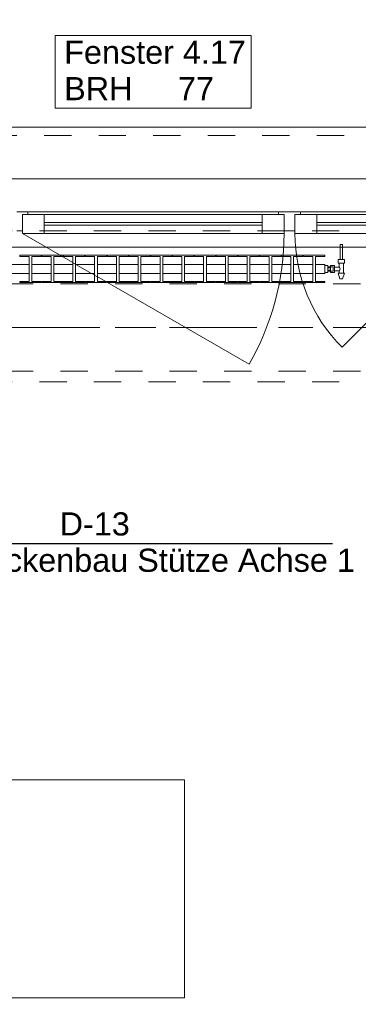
# Model space of a CAD drawing. Header units: metres. Extents: x -3.6 to 90.7, y -11.1 to 18.
# Tile 91 of 256: x 1.8 to 3.1, y 10.7 to 14.3. Entities that reach past the tile are written whole.
import ezdxf

# ---------------------------------------------------------------- set-up
doc = ezdxf.new("R2010")
doc.units = ezdxf.units.M
doc.header["$MEASUREMENT"] = 0
for name, pattern in [('Achse', [0.2, 0.1, -0.05, 0, -0.05]), ('Strichlinie doppelt', [0.546806, 0.264583, -0.105833, 0.070556, -0.105833]), ('Strichlinie eng', [0.115, 0.075, -0.04]), ('Untersicht', [0.1, 0.075, -0.025]), ('Wipeout_Contour', [1, 0, -1])]:
    doc.linetypes.add(name, pattern=pattern)
for name, color, linetype in [('152 - Bemaßung_ Beschriftung.Ausbau', 7, 'Continuous'), ('208 - Marker.Detail', 7, 'Continuous'), ('451 - Universal.Achsen Raster', 7, 'Continuous'), ('603 - Struktur.Bodenplatte_ Decke Roh', 7, 'Continuous'), ('604 - Struktur.Wand Aussen', 7, 'Continuous'), ('608 - Struktur.Träger', 7, 'Continuous'), ('650 - Abdeckung.Fußboden Aufbau', 7, 'Continuous'), ('701 - Einrichtung.Möbel', 7, 'Continuous'), ('801 - HKLSE.Heizung_ Klima_ Lüftung', 7, 'Continuous'), ('Neubau_653 - Abdeckung.TB Verkofferung', 7, 'Continuous')]:
    doc.layers.add(name, color=color, linetype=linetype)
doc.styles.add('ERSTELLTER_STIL_2', font='txt')
doc.dimstyles.new('ERSTELLTER_STIL__1', dxfattribs={"dimtxt": 0.1, "dimasz": 0.0532, "dimexe": 0.18, "dimexo": 0.0625, "dimgap": 0, "dimtad": 1, "dimzin": 0, "dimdsep": 46, "dimtxsty": 'ERSTELLTER_STIL_2', "dimblk": 'ARROWHEAD_2', "dimblk1": 'ARROWHEAD_2', "dimblk2": 'ARROWHEAD_2', "dimcen": 0.09, "dimse1": 1, "dimse2": 1, "dimclrd": 7, "dimclre": 7, "dimclrt": 7, "dimazin": 0, "dimtfac": 1, "dimtdec": 4, "dimtmove": 0, "dimatfit": 3, "dimfxl": 1, "dimtolj": 1, "dimtzin": 0, "dimarcsym": 0})
doc.dimstyles.new('ERSTELLTER_STIL__3', dxfattribs={"dimtxt": 0.1, "dimasz": 0.0532, "dimexe": 0.18, "dimexo": 0.0625, "dimgap": 0, "dimtad": 1, "dimtih": 1, "dimtoh": 1, "dimzin": 0, "dimdsep": 46, "dimtxsty": 'ERSTELLTER_STIL_2', "dimblk": 'ARROWHEAD_2', "dimblk1": 'ARROWHEAD_2', "dimblk2": 'ARROWHEAD_2', "dimcen": 0.09, "dimse1": 1, "dimse2": 1, "dimclrd": 7, "dimclre": 7, "dimclrt": 7, "dimazin": 0, "dimtfac": 1, "dimtdec": 4, "dimtmove": 0, "dimatfit": 3, "dimfxl": 1, "dimtolj": 1, "dimtzin": 0, "dimarcsym": 0})

# ---------------------------------------------------------------- blocks, each defined once
blk = doc.blocks.new('*D213')
at = {"layer": '152 - Bemaßung_ Beschriftung.Ausbau', "color": 7, "linetype": 'Continuous', "lineweight": 5}
for p, q in [((1.1402, 14.89), (1.0998, 14.82)), ((1.12, 14.8025), (1.12, 14.9075)), ((3.5402, 14.89), (3.4998, 14.82)), ((3.52, 14.8025), (3.52, 14.9075)), ((-0.015, 14.855), (1.12, 14.855)), ((1.12, 14.855), (3.52, 14.855)), ((3.52, 14.855), (4.72, 14.855))]:
    blk.add_line(p, q, dxfattribs=at)
at = {"layer": '152 - Bemaßung_ Beschriftung.Ausbau', "color": 7, "lineweight": 5, "char_height": 0.1, "attachment_point": 7, "style": 'ERSTELLTER_STIL_2'}
for s, insert in [('\\A1;{\\pql;\\fArial|b0|i0|c0|p38;2,40}', (2.187, 14.875)), ('\\A1;{\\pql;\\fArial|b0|i0|c0|p38;2,01}', (2.187, 14.735))]:
    blk.add_mtext(s, dxfattribs=dict(at, insert=insert))
blk = doc.blocks.new('ARROWHEAD_2')
at = {"color": 0, "linetype": 'Continuous', "lineweight": 0}
for p, q in [((0, 0), (-1, 0)), ((-0.378, -0.655), (0.378, 0.655))]:
    blk.add_line(p, q, dxfattribs=at)
blk = doc.blocks.new('*D250')
at = {"layer": '152 - Bemaßung_ Beschriftung.Ausbau', "color": 7, "linetype": 'Continuous', "lineweight": 5}
for p, q in [((0.225, 15.3025), (0.225, 15.4075)), ((4.05, 15.3025), (4.05, 15.4075)), ((0.2452, 15.39), (0.2048, 15.32)), ((4.0702, 15.39), (4.0298, 15.32)), ((-0.015, 15.355), (0.225, 15.355)), ((0.225, 15.355), (4.05, 15.355)), ((4.05, 15.355), (4.21, 15.355))]:
    blk.add_line(p, q, dxfattribs=at)
at = {"layer": '152 - Bemaßung_ Beschriftung.Ausbau', "color": 7, "lineweight": 5, "char_height": 0.1, "attachment_point": 7, "style": 'ERSTELLTER_STIL_2'}
for s, insert in [('\\A1;{\\pql;\\fArial|b0|i0|c0|p38;3,82\\fArial|b0|i0|c0|p38;\\A1{\\H.66x;\\S5^  ;}}', (1.9035, 15.3556)), ('\\A1;{\\pql;\\fArial|b0|i0|c0|p38;16}', (3.878, 15.375))]:
    blk.add_mtext(s, dxfattribs=dict(at, insert=insert))
blk = doc.blocks.new('*D289')
at = {"layer": '152 - Bemaßung_ Beschriftung.Ausbau', "color": 7, "linetype": 'Continuous', "lineweight": 5}
for p, q in [((0.68, 15.8025), (0.68, 15.9075)), ((3.98, 15.8025), (3.98, 15.9075)), ((0.7002, 15.89), (0.6598, 15.82)), ((4.0002, 15.89), (3.9598, 15.82)), ((0.38, 15.855), (0.68, 15.855)), ((0.68, 15.855), (3.98, 15.855)), ((3.98, 15.855), (4.28, 15.855))]:
    blk.add_line(p, q, dxfattribs=at)
at = {"layer": '152 - Bemaßung_ Beschriftung.Ausbau', "color": 7, "lineweight": 5, "insert": (2.197, 15.875), "char_height": 0.1, "attachment_point": 7, "style": 'ERSTELLTER_STIL_2'}
blk.add_mtext('\\A1;{\\pql;\\fArial|b0|i0|c0|p38;3,30}', dxfattribs=at)
blk = doc.blocks.new('*D359')
at = {"layer": '152 - Bemaßung_ Beschriftung.Ausbau', "color": 7, "linetype": 'Continuous', "lineweight": 5}
for p, q in [((-1.6225, 13.455), (-1.7275, 13.455)), ((-1.71, 13.4752), (-1.64, 13.4348)), ((-1.675, 8.25), (-1.675, 13.455)), ((-1.6225, 8.25), (-1.7275, 8.25)), ((-1.71, 8.2702), (-1.64, 8.2298))]:
    blk.add_line(p, q, dxfattribs=at)
at = {"layer": '152 - Bemaßung_ Beschriftung.Ausbau', "color": 7, "lineweight": 5, "insert": (-1.6756, 10.6944), "char_height": 0.1, "attachment_point": 7, "rotation": 90, "style": 'ERSTELLTER_STIL_2'}
blk.add_mtext('\\A1;{\\pql;\\fArial|b0|i0|c0|p38;5,20\\fArial|b0|i0|c0|p38;\\A1{\\H.66x;\\S5^  ;}}', dxfattribs=at)

msp = doc.modelspace()

# ---------------------------------------------------------------- linework, layer by layer
at = {"layer": '451 - Universal.Achsen Raster', "color": 160, "linetype": 'Strichlinie doppelt', "lineweight": 9, "true_color": 0x3232ff}
msp.add_line((64.935, 13.15), (-3.175, 13.15), dxfattribs=at)
at = {"layer": '604 - Struktur.Wand Aussen', "color": 7, "linetype": 'Continuous', "lineweight": 9}
msp.add_line((3.42, 13.885), (1.22, 13.885), dxfattribs=at)
at = {"layer": '604 - Struktur.Wand Aussen', "color": 7, "linetype": 'Strichlinie eng', "lineweight": 9}
msp.add_line((3.42, 13.855), (1.22, 13.855), dxfattribs=at)
at = {"layer": '604 - Struktur.Wand Aussen', "color": 7, "linetype": 'Continuous', "lineweight": 13}
for p, q in [((1.82, 13.575), (1.86, 13.575)), ((1.86, 13.565), (1.84, 13.565)), ((1.84, 13.565), (1.84, 13.505)), ((1.84, 13.495), (1.84, 13.565)), ((1.84, 13.565), (1.92, 13.565)), ((1.86, 13.575), (2.78, 13.575)), ((1.86, 13.575), (1.86, 13.565)), ((1.92, 13.565), (2.72, 13.565)), ((1.92, 13.565), (1.92, 13.495)), ((2.72, 13.495), (2.72, 13.565)), ((2.72, 13.565), (2.8, 13.565)), ((2.78, 13.565), (2.78, 13.575)), ((2.78, 13.575), (2.82, 13.575)), ((2.8, 13.565), (2.78, 13.565)), ((2.8, 13.505), (2.8, 13.565)), ((2.8, 13.565), (2.8, 13.495)), ((2.82, 13.575), (2.86, 13.575)), ((2.86, 13.565), (2.84, 13.565)), ((2.84, 13.565), (2.84, 13.505)), ((2.84, 13.495), (2.84, 13.565)), ((2.84, 13.565), (2.92, 13.565)), ((2.86, 13.575), (3.41, 13.575)), ((2.86, 13.575), (2.86, 13.565)), ((2.92, 13.565), (3.35, 13.565)), ((2.92, 13.565), (2.92, 13.495)), ((1.92, 13.535), (2.72, 13.535)), ((2.72, 13.525), (1.92, 13.525)), ((2.92, 13.535), (3.35, 13.535)), ((3.35, 13.525), (2.92, 13.525)), ((1.84, 13.505), (1.82, 13.505)), ((1.92, 13.495), (1.84, 13.495)), ((2.72, 13.495), (1.92, 13.495)), ((2.8, 13.495), (2.72, 13.495)), ((2.82, 13.505), (2.8, 13.505)), ((2.84, 13.505), (2.82, 13.505)), ((2.92, 13.495), (2.84, 13.495)), ((3.35, 13.495), (2.92, 13.495))]:
    msp.add_line(p, q, dxfattribs=at)
at = {"layer": '604 - Struktur.Wand Aussen', "color": 7, "linetype": 'Continuous', "lineweight": 9, "flags": 128}
msp.add_lwpolyline([(1.9606, 13.955), (2.6794, 13.955), (2.6794, 14.0886), (2.6794, 14.2221), (1.9606, 14.2221), (1.9606, 14.0886)], close=True, dxfattribs=at)
at = {"layer": '608 - Struktur.Träger', "color": 7, "linetype": 'Achse', "lineweight": 9}
msp.add_line((0.38, 13.15), (11.48, 13.15), dxfattribs=at)
at = {"layer": '608 - Struktur.Träger', "color": 7, "linetype": 'Untersicht', "lineweight": 13}
msp.add_line((0.38, 12.99), (11.48, 12.99), dxfattribs=at)
at = {"layer": 'Neubau_653 - Abdeckung.TB Verkofferung', "color": 1, "linetype": 'Untersicht', "lineweight": 9}
for p, q in [((0.7025, 13.505), (11.24, 13.505)), ((0.7025, 12.9505), (11.24, 12.9505))]:
    msp.add_line(p, q, dxfattribs=at)

# ---------------------------------------------------------------- texts
at = {"layer": '604 - Struktur.Wand Aussen', "color": 7, "lineweight": 9, "char_height": 0.085, "style": 'ERSTELLTER_STIL_2'}
for s, insert, attachment_point in [('\\A1;{\\pql;\\pt0;\\fArial|b0|i0|c0|p38;Fenster 4.17}', (1.9932, 14.1164), 7), ('\\A1;{\\pql;\\pt0;\\fArial|b0|i0|c0|p38;BRH}', (1.9932, 14.0691), 1), ('\\A1;{\\pql;\\pt0,0.05;\\fArial|b0|i0|c0|p38;77\\fArial|b0|i0|c0|p38;\\A1{\\H.66x;\\S^  ;}\\fArial|b0|i0|c0|p38;\\fArial|b0|i0|c0|p38;\\A1{\\H.66x;\\S^  ;}}', (2.4109, 14.0691), 1), ('\\A1;{\\pql;\\pt0;\\fArial|b0|i0|c0|p38;}', (2.5399, 14.0886), 1)]:
    msp.add_mtext(s, dxfattribs=dict(at, insert=insert, attachment_point=attachment_point))

# ---------------------------------------------------------------- dimensions: what is measured, and where the dimension line sits
at = {"layer": '152 - Bemaßung_ Beschriftung.Ausbau', "color": 7, "linetype": 'Continuous', "lineweight": 5}
dim = msp.add_linear_dim(base=(3.52, 14.855), p1=(1.12, 13.575), p2=(3.52, 13.575), dimstyle='ERSTELLTER_STIL__3', dxfattribs=at)
dim.commit()
dim.dimension.update_dxf_attribs({"geometry": '*D213', "text_midpoint": (2.3169, 14.925), "dimtype": 160})

# ---------------------------------------------------------------- wipeouts: each hides what was drawn before it
at = {"color": 254, "linetype": 'Wipeout_Contour', "lineweight": 0, "ltscale": 70.173552}
msp.add_wipeout([(0.235, 10.69), (2.435, 10.69), (2.435, 11.49), (1.035, 11.49), (1.035, 12.69), (0.235, 12.69)], dxfattribs=at).dxf.layer = '701 - Einrichtung.Möbel'

# ---------------------------------------------------------------- next in the draw order: linework, layer by layer
at = {"layer": '208 - Marker.Detail', "color": 30, "linetype": 'Continuous', "lineweight": 25, "true_color": 0xff6e00}
msp.add_line((1.2276, 12.3579), (2.9776, 12.3579), dxfattribs=at)
at = {"layer": '603 - Struktur.Bodenplatte_ Decke Roh', "color": 7, "linetype": 'Continuous', "lineweight": 18, "flags": 128}
msp.add_lwpolyline([(47.48, 13.695), (14.78, 13.695), (14.78, 13.455), (14.78, 13), (14.84, 13), (14.84, 8.585), (13.03, 8.585), (13.03, 8.725), (11.41, 8.725), (11.41, 13), (11.48, 13), (11.48, 13.455), (11.48, 13.695), (-0.015, 13.695), (-0.015, 0.005), (62.275, 0.005)], dxfattribs=at)
at = {"layer": '650 - Abdeckung.Fußboden Aufbau', "color": 7, "linetype": 'Continuous', "lineweight": 13, "flags": 128}
msp.add_lwpolyline([(3.995, 8.25), (4.05, 8.25), (4.05, 12.99), (3.97, 12.99), (3.97, 13.445), (0.69, 13.445), (0.69, 12.99), (0.37, 12.99), (0.37, 13.445), (0.235, 13.445), (0.235, 8.51)], dxfattribs=at)
at = {"layer": '701 - Einrichtung.Möbel', "color": 7, "linetype": 'Continuous', "lineweight": 5, "flags": 128}
msp.add_lwpolyline([(0.235, 10.69), (0.235, 12.69), (1.035, 12.69), (1.035, 11.49), (2.435, 11.49), (2.435, 10.69)], close=True, dxfattribs=at)

# ---------------------------------------------------------------- next in the draw order: texts
at = {"layer": '208 - Marker.Detail', "color": 30, "lineweight": 25, "true_color": 0xff6e00, "char_height": 0.085, "style": 'ERSTELLTER_STIL_2'}
for s, insert, attachment_point in [('\\A1;{\\pql;\\fArial|b0|i0|c0|p38;D-13}', (1.9767, 12.3856), 7), ('\\A1;{\\pql;\\fArial|b0|i0|c0|p38;Detail - Trockenbau Stütze Achse 1}', (1.1922, 12.3384), 1)]:
    msp.add_mtext(s, dxfattribs=dict(at, insert=insert, attachment_point=attachment_point))

# ---------------------------------------------------------------- next in the draw order: wipeouts: each hides what was drawn before it
at = {"color": 254, "linetype": 'Wipeout_Contour', "lineweight": 0, "ltscale": 3311.176441}
msp.add_wipeout([(1.75, 13.3817), (1.75, 13.3483), (1.785, 13.3483), (1.785, 13.3192), (1.751, 13.3192), (1.751, 13.315), (1.829, 13.315), (1.829, 13.3192), (1.795, 13.3192), (1.795, 13.3483), (1.865, 13.3483), (1.865, 13.3192), (1.831, 13.3192), (1.831, 13.315), (1.909, 13.315), (1.909, 13.3192), (1.875, 13.3192), (1.875, 13.3483), (1.945, 13.3483), (1.945, 13.3192), (1.911, 13.3192), (1.911, 13.315), (1.989, 13.315), (1.989, 13.3192), (1.955, 13.3192), (1.955, 13.3483), (2.025, 13.3483), (2.025, 13.3192), (1.991, 13.3192), (1.991, 13.315), (2.069, 13.315), (2.069, 13.3192), (2.035, 13.3192), (2.035, 13.3483), (2.105, 13.3483), (2.105, 13.3192), (2.071, 13.3192), (2.071, 13.315), (2.149, 13.315), (2.149, 13.3192), (2.115, 13.3192), (2.115, 13.3483), (2.185, 13.3483), (2.185, 13.3192), (2.151, 13.3192), (2.151, 13.315), (2.229, 13.315), (2.229, 13.3192), (2.195, 13.3192), (2.195, 13.3483), (2.265, 13.3483), (2.265, 13.3192), (2.231, 13.3192), (2.231, 13.315), (2.309, 13.315), (2.309, 13.3192), (2.275, 13.3192), (2.275, 13.3483), (2.345, 13.3483), (2.345, 13.3192), (2.311, 13.3192), (2.311, 13.315), (2.389, 13.315), (2.389, 13.3192), (2.355, 13.3192), (2.355, 13.3483), (2.425, 13.3483), (2.425, 13.3192), (2.391, 13.3192), (2.391, 13.315), (2.469, 13.315), (2.469, 13.3192), (2.435, 13.3192), (2.435, 13.3483), (2.505, 13.3483), (2.505, 13.3192), (2.471, 13.3192), (2.471, 13.315), (2.549, 13.315), (2.549, 13.3192), (2.515, 13.3192), (2.515, 13.3483), (2.585, 13.3483), (2.585, 13.3192), (2.551, 13.3192), (2.551, 13.315), (2.629, 13.315), (2.629, 13.3192), (2.595, 13.3192), (2.595, 13.3483), (2.665, 13.3483), (2.665, 13.3192), (2.631, 13.3192), (2.631, 13.315), (2.709, 13.315), (2.709, 13.3192), (2.675, 13.3192), (2.675, 13.3483), (2.745, 13.3483), (2.745, 13.3192), (2.711, 13.3192), (2.711, 13.315), (2.789, 13.315), (2.789, 13.3192), (2.755, 13.3192), (2.755, 13.3483), (2.825, 13.3483), (2.825, 13.3192), (2.791, 13.3192), (2.791, 13.315), (2.869, 13.315), (2.869, 13.3192), (2.835, 13.3192), (2.835, 13.3483), (2.905, 13.3483), (2.905, 13.3192), (2.871, 13.3192), (2.871, 13.315), (2.949, 13.315), (2.949, 13.3192), (2.915, 13.3192), (2.915, 13.3483), (2.95, 13.3483), (2.95, 13.3817), (2.915, 13.3817), (2.915, 13.4108), (2.949, 13.4108), (2.949, 13.415), (2.871, 13.415), (2.871, 13.4108), (2.905, 13.4108), (2.905, 13.3817), (2.835, 13.3817), (2.835, 13.4108), (2.869, 13.4108), (2.869, 13.415), (2.791, 13.415), (2.791, 13.4108), (2.825, 13.4108), (2.825, 13.3817), (2.755, 13.3817), (2.755, 13.4108), (2.789, 13.4108), (2.789, 13.415), (2.711, 13.415), (2.711, 13.4108), (2.745, 13.4108), (2.745, 13.3817), (2.675, 13.3817), (2.675, 13.4108), (2.709, 13.4108), (2.709, 13.415), (2.631, 13.415), (2.631, 13.4108), (2.665, 13.4108), (2.665, 13.3817), (2.595, 13.3817), (2.595, 13.4108), (2.629, 13.4108), (2.629, 13.415), (2.551, 13.415), (2.551, 13.4108), (2.585, 13.4108), (2.585, 13.3817), (2.515, 13.3817), (2.515, 13.4108), (2.549, 13.4108), (2.549, 13.415), (2.471, 13.415), (2.471, 13.4108), (2.505, 13.4108), (2.505, 13.3817), (2.435, 13.3817), (2.435, 13.4108), (2.469, 13.4108), (2.469, 13.415), (2.391, 13.415), (2.391, 13.4108), (2.425, 13.4108), (2.425, 13.3817), (2.355, 13.3817), (2.355, 13.4108), (2.389, 13.4108), (2.389, 13.415), (2.311, 13.415), (2.311, 13.4108), (2.345, 13.4108), (2.345, 13.3817), (2.275, 13.3817), (2.275, 13.4108), (2.309, 13.4108), (2.309, 13.415), (2.231, 13.415), (2.231, 13.4108), (2.265, 13.4108), (2.265, 13.3817), (2.195, 13.3817), (2.195, 13.4108), (2.229, 13.4108), (2.229, 13.415), (2.151, 13.415), (2.151, 13.4108), (2.185, 13.4108), (2.185, 13.3817), (2.115, 13.3817), (2.115, 13.4108), (2.149, 13.4108), (2.149, 13.415), (2.071, 13.415), (2.071, 13.4108), (2.105, 13.4108), (2.105, 13.3817), (2.035, 13.3817), (2.035, 13.4108), (2.069, 13.4108), (2.069, 13.415), (1.991, 13.415), (1.991, 13.4108), (2.025, 13.4108), (2.025, 13.3817), (1.955, 13.3817), (1.955, 13.4108), (1.989, 13.4108), (1.989, 13.415), (1.911, 13.415), (1.911, 13.4108), (1.945, 13.4108), (1.945, 13.3817), (1.875, 13.3817), (1.875, 13.4108), (1.909, 13.4108), (1.909, 13.415), (1.831, 13.415), (1.831, 13.4108), (1.865, 13.4108), (1.865, 13.3817), (1.795, 13.3817), (1.795, 13.4108), (1.829, 13.4108), (1.829, 13.415), (1.751, 13.415), (1.751, 13.4108), (1.785, 13.4108), (1.785, 13.3817)], dxfattribs=at).dxf.layer = '801 - HKLSE.Heizung_ Klima_ Lüftung'

# ---------------------------------------------------------------- next in the draw order: linework, layer by layer
at = {"layer": '604 - Struktur.Wand Aussen', "color": 7, "linetype": 'Continuous', "lineweight": 9}
msp.add_line((1.84, 13.495), (2.6714, 13.015), dxfattribs=at)
msp.add_arc((1.84, 13.495), 0.96, 330, 0, dxfattribs=at)
at = {"layer": '608 - Struktur.Träger', "color": 7, "linetype": 'Untersicht', "lineweight": 13}
msp.add_line((0.38, 13.31), (11.48, 13.31), dxfattribs=at)
at = {"layer": '801 - HKLSE.Heizung_ Klima_ Lüftung', "color": 7, "linetype": 'Continuous', "lineweight": 5}
for p, q in [((1.831, 13.415), (1.831, 13.4108)), ((1.909, 13.415), (1.831, 13.415)), ((1.831, 13.415), (1.831, 13.4108)), ((1.831, 13.4108), (1.865, 13.4108)), ((1.865, 13.4108), (1.865, 13.3192)), ((1.875, 13.3192), (1.875, 13.4108)), ((1.875, 13.4108), (1.909, 13.4108)), ((1.909, 13.4108), (1.909, 13.415)), ((1.909, 13.4108), (1.909, 13.415)), ((1.989, 13.415), (1.911, 13.415)), ((1.911, 13.415), (1.911, 13.4108)), ((1.911, 13.4108), (1.945, 13.4108)), ((1.945, 13.4108), (1.945, 13.3192)), ((1.955, 13.3192), (1.955, 13.4108)), ((1.955, 13.4108), (1.989, 13.4108)), ((1.989, 13.4108), (1.989, 13.415)), ((1.989, 13.4108), (1.989, 13.415)), ((2.069, 13.415), (1.991, 13.415)), ((1.991, 13.415), (1.991, 13.4108)), ((1.991, 13.4108), (2.025, 13.4108)), ((2.025, 13.4108), (2.025, 13.3192)), ((2.035, 13.3192), (2.035, 13.4108)), ((2.035, 13.4108), (2.069, 13.4108)), ((2.069, 13.4108), (2.069, 13.415)), ((2.071, 13.415), (2.071, 13.4108)), ((2.149, 13.415), (2.071, 13.415)), ((2.071, 13.415), (2.071, 13.4108)), ((2.071, 13.4108), (2.105, 13.4108)), ((2.105, 13.4108), (2.105, 13.3192)), ((2.115, 13.3192), (2.115, 13.4108)), ((2.115, 13.4108), (2.149, 13.4108)), ((2.149, 13.4108), (2.149, 13.415)), ((2.149, 13.4108), (2.149, 13.415)), ((2.229, 13.415), (2.151, 13.415)), ((2.151, 13.415), (2.151, 13.4108)), ((2.151, 13.4108), (2.185, 13.4108)), ((2.185, 13.4108), (2.185, 13.3192)), ((2.195, 13.3192), (2.195, 13.4108)), ((2.195, 13.4108), (2.229, 13.4108)), ((2.229, 13.4108), (2.229, 13.415)), ((2.231, 13.415), (2.231, 13.4108)), ((2.309, 13.415), (2.231, 13.415)), ((2.231, 13.415), (2.231, 13.4108)), ((2.231, 13.4108), (2.265, 13.4108)), ((2.265, 13.4108), (2.265, 13.3192)), ((2.275, 13.3192), (2.275, 13.4108)), ((2.275, 13.4108), (2.309, 13.4108)), ((2.309, 13.4108), (2.309, 13.415)), ((2.389, 13.415), (2.311, 13.415)), ((2.311, 13.415), (2.311, 13.4108)), ((2.311, 13.4108), (2.345, 13.4108)), ((2.345, 13.4108), (2.345, 13.3192)), ((2.355, 13.3192), (2.355, 13.4108)), ((2.355, 13.4108), (2.389, 13.4108)), ((2.389, 13.4108), (2.389, 13.415)), ((2.389, 13.4108), (2.389, 13.415)), ((2.469, 13.415), (2.391, 13.415)), ((2.391, 13.415), (2.391, 13.4108)), ((2.391, 13.4108), (2.425, 13.4108)), ((2.425, 13.4108), (2.425, 13.3192)), ((2.435, 13.3192), (2.435, 13.4108)), ((2.435, 13.4108), (2.469, 13.4108)), ((2.469, 13.4108), (2.469, 13.415)), ((2.469, 13.4108), (2.469, 13.415)), ((2.471, 13.415), (2.471, 13.4108)), ((2.549, 13.415), (2.471, 13.415)), ((2.471, 13.415), (2.471, 13.4108)), ((2.471, 13.4108), (2.505, 13.4108)), ((2.505, 13.4108), (2.505, 13.3192)), ((2.515, 13.3192), (2.515, 13.4108)), ((2.515, 13.4108), (2.549, 13.4108)), ((2.549, 13.4108), (2.549, 13.415)), ((2.629, 13.415), (2.551, 13.415)), ((2.551, 13.415), (2.551, 13.4108)), ((2.551, 13.4108), (2.585, 13.4108)), ((2.585, 13.4108), (2.585, 13.3192)), ((2.595, 13.3192), (2.595, 13.4108)), ((2.595, 13.4108), (2.629, 13.4108)), ((2.629, 13.4108), (2.629, 13.415)), ((2.709, 13.415), (2.631, 13.415)), ((2.631, 13.415), (2.631, 13.4108)), ((2.631, 13.4108), (2.665, 13.4108)), ((2.665, 13.4108), (2.665, 13.3192)), ((2.675, 13.3192), (2.675, 13.4108)), ((2.675, 13.4108), (2.709, 13.4108)), ((2.709, 13.4108), (2.709, 13.415)), ((2.709, 13.4108), (2.709, 13.415)), ((2.711, 13.415), (2.711, 13.4108)), ((2.789, 13.415), (2.711, 13.415)), ((2.711, 13.415), (2.711, 13.4108)), ((2.711, 13.4108), (2.745, 13.4108)), ((2.745, 13.4108), (2.745, 13.3192)), ((2.755, 13.3192), (2.755, 13.4108)), ((2.755, 13.4108), (2.789, 13.4108)), ((2.789, 13.4108), (2.789, 13.415)), ((2.791, 13.415), (2.791, 13.4108)), ((2.869, 13.415), (2.791, 13.415)), ((2.791, 13.415), (2.791, 13.4108)), ((2.791, 13.4108), (2.825, 13.4108)), ((2.825, 13.4108), (2.825, 13.3192)), ((2.835, 13.3192), (2.835, 13.4108)), ((2.835, 13.4108), (2.869, 13.4108)), ((2.869, 13.4108), (2.869, 13.415)), ((2.869, 13.4108), (2.869, 13.415)), ((2.871, 13.415), (2.871, 13.4108)), ((2.871, 13.415), (2.871, 13.4108)), ((2.871, 13.4108), (2.905, 13.4108)), ((2.905, 13.4108), (2.905, 13.3192)), ((2.915, 13.3192), (2.915, 13.4108)), ((1.795, 13.3817), (1.865, 13.3817)), ((1.875, 13.3817), (1.945, 13.3817)), ((1.955, 13.3817), (2.025, 13.3817)), ((2.035, 13.3817), (2.105, 13.3817)), ((2.115, 13.3817), (2.185, 13.3817)), ((2.195, 13.3817), (2.265, 13.3817)), ((2.275, 13.3817), (2.345, 13.3817)), ((2.355, 13.3817), (2.425, 13.3817)), ((2.435, 13.3817), (2.505, 13.3817)), ((2.515, 13.3817), (2.585, 13.3817)), ((2.595, 13.3817), (2.665, 13.3817)), ((2.675, 13.3817), (2.745, 13.3817)), ((2.755, 13.3817), (2.825, 13.3817)), ((2.835, 13.3817), (2.905, 13.3817)), ((1.795, 13.3483), (1.865, 13.3483)), ((1.875, 13.3483), (1.945, 13.3483)), ((1.955, 13.3483), (2.025, 13.3483)), ((2.035, 13.3483), (2.105, 13.3483)), ((2.115, 13.3483), (2.185, 13.3483)), ((2.195, 13.3483), (2.265, 13.3483)), ((2.275, 13.3483), (2.345, 13.3483)), ((2.355, 13.3483), (2.425, 13.3483)), ((2.435, 13.3483), (2.505, 13.3483)), ((2.515, 13.3483), (2.585, 13.3483)), ((2.595, 13.3483), (2.665, 13.3483)), ((2.675, 13.3483), (2.745, 13.3483)), ((2.755, 13.3483), (2.825, 13.3483)), ((2.835, 13.3483), (2.905, 13.3483)), ((1.831, 13.3192), (1.831, 13.315)), ((1.865, 13.3192), (1.831, 13.3192)), ((1.831, 13.3192), (1.831, 13.315)), ((1.831, 13.315), (1.909, 13.315)), ((1.831, 13.315), (1.909, 13.315)), ((1.909, 13.3192), (1.875, 13.3192)), ((1.909, 13.315), (1.909, 13.3192)), ((1.909, 13.315), (1.909, 13.3192)), ((1.945, 13.3192), (1.911, 13.3192)), ((1.911, 13.3192), (1.911, 13.315)), ((1.911, 13.315), (1.989, 13.315)), ((1.911, 13.315), (1.989, 13.315)), ((1.989, 13.3192), (1.955, 13.3192)), ((1.989, 13.315), (1.989, 13.3192)), ((1.989, 13.315), (1.989, 13.3192)), ((2.025, 13.3192), (1.991, 13.3192)), ((1.991, 13.3192), (1.991, 13.315)), ((1.991, 13.315), (2.069, 13.315)), ((1.991, 13.315), (2.069, 13.315)), ((2.069, 13.3192), (2.035, 13.3192)), ((2.069, 13.315), (2.069, 13.3192)), ((2.071, 13.3192), (2.071, 13.315)), ((2.105, 13.3192), (2.071, 13.3192)), ((2.071, 13.3192), (2.071, 13.315)), ((2.071, 13.315), (2.149, 13.315)), ((2.071, 13.315), (2.149, 13.315)), ((2.149, 13.3192), (2.115, 13.3192)), ((2.149, 13.315), (2.149, 13.3192)), ((2.149, 13.315), (2.149, 13.3192)), ((2.185, 13.3192), (2.151, 13.3192)), ((2.151, 13.3192), (2.151, 13.315)), ((2.151, 13.315), (2.229, 13.315)), ((2.151, 13.315), (2.229, 13.315)), ((2.229, 13.3192), (2.195, 13.3192)), ((2.229, 13.315), (2.229, 13.3192)), ((2.231, 13.3192), (2.231, 13.315)), ((2.265, 13.3192), (2.231, 13.3192)), ((2.231, 13.3192), (2.231, 13.315)), ((2.231, 13.315), (2.309, 13.315)), ((2.231, 13.315), (2.309, 13.315)), ((2.309, 13.3192), (2.275, 13.3192)), ((2.309, 13.315), (2.309, 13.3192)), ((2.345, 13.3192), (2.311, 13.3192)), ((2.311, 13.3192), (2.311, 13.315)), ((2.311, 13.315), (2.389, 13.315)), ((2.311, 13.315), (2.389, 13.315)), ((2.389, 13.3192), (2.355, 13.3192)), ((2.389, 13.315), (2.389, 13.3192)), ((2.389, 13.315), (2.389, 13.3192)), ((2.425, 13.3192), (2.391, 13.3192)), ((2.391, 13.3192), (2.391, 13.315)), ((2.391, 13.315), (2.469, 13.315)), ((2.391, 13.315), (2.469, 13.315)), ((2.469, 13.3192), (2.435, 13.3192)), ((2.469, 13.315), (2.469, 13.3192)), ((2.469, 13.315), (2.469, 13.3192)), ((2.471, 13.3192), (2.471, 13.315)), ((2.505, 13.3192), (2.471, 13.3192)), ((2.471, 13.3192), (2.471, 13.315)), ((2.471, 13.315), (2.549, 13.315)), ((2.471, 13.315), (2.549, 13.315)), ((2.549, 13.3192), (2.515, 13.3192)), ((2.549, 13.315), (2.549, 13.3192)), ((2.585, 13.3192), (2.551, 13.3192)), ((2.551, 13.3192), (2.551, 13.315)), ((2.551, 13.315), (2.629, 13.315)), ((2.551, 13.315), (2.629, 13.315)), ((2.629, 13.3192), (2.595, 13.3192)), ((2.629, 13.315), (2.629, 13.3192)), ((2.665, 13.3192), (2.631, 13.3192)), ((2.631, 13.3192), (2.631, 13.315)), ((2.631, 13.315), (2.709, 13.315)), ((2.631, 13.315), (2.709, 13.315)), ((2.709, 13.3192), (2.675, 13.3192)), ((2.709, 13.315), (2.709, 13.3192)), ((2.709, 13.315), (2.709, 13.3192)), ((2.711, 13.3192), (2.711, 13.315)), ((2.745, 13.3192), (2.711, 13.3192)), ((2.711, 13.3192), (2.711, 13.315)), ((2.711, 13.315), (2.789, 13.315)), ((2.711, 13.315), (2.789, 13.315)), ((2.789, 13.3192), (2.755, 13.3192)), ((2.789, 13.315), (2.789, 13.3192)), ((2.791, 13.3192), (2.791, 13.315)), ((2.825, 13.3192), (2.791, 13.3192)), ((2.791, 13.3192), (2.791, 13.315)), ((2.791, 13.315), (2.869, 13.315)), ((2.791, 13.315), (2.869, 13.315)), ((2.869, 13.3192), (2.835, 13.3192)), ((2.869, 13.315), (2.869, 13.3192)), ((2.869, 13.315), (2.869, 13.3192)), ((2.871, 13.3192), (2.871, 13.315)), ((2.905, 13.3192), (2.871, 13.3192)), ((2.871, 13.3192), (2.871, 13.315))]:
    msp.add_line(p, q, dxfattribs=at)

# ---------------------------------------------------------------- next in the draw order: dimensions: what is measured, and where the dimension line sits
at = {"layer": '152 - Bemaßung_ Beschriftung.Ausbau', "color": 7, "linetype": 'Continuous', "lineweight": 5}
dim = msp.add_linear_dim(base=(-1.675, 13.455), p1=(2.3649819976, 8.25), p2=(0.225, 13.455), angle=90, dimstyle='ERSTELLTER_STIL__1', dxfattribs=at)
dim.commit()
dim.dimension.update_dxf_attribs({"geometry": '*D359', "text_midpoint": (-1.7450000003, 10.9593704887), "dimtype": 160, "text_rotation": 90})

# ---------------------------------------------------------------- next in the draw order: wipeouts: each hides what was drawn before it
at = {"color": 254, "linetype": 'Wipeout_Contour', "lineweight": 0, "ltscale": 433.495033}
msp.add_wipeout([(2.95, 13.352), (2.96, 13.352), (2.96, 13.357), (2.97, 13.357), (2.97, 13.352), (2.985, 13.352), (2.985, 13.358), (3.002, 13.358), (3.002, 13.349), (2.998, 13.349), (3.005, 13.329), (3.015, 13.329), (3.022, 13.349), (3.018, 13.349), (3.018, 13.386), (3.022, 13.386), (3.022, 13.4), (3.014, 13.4), (3.014, 13.455), (3.006, 13.455), (3.006, 13.4), (2.998, 13.4), (2.998, 13.386), (3.002, 13.386), (3.002, 13.372), (2.985, 13.372), (2.985, 13.378), (2.97, 13.378), (2.97, 13.373), (2.96, 13.373), (2.96, 13.378), (2.95, 13.378)], dxfattribs=at).dxf.layer = '801 - HKLSE.Heizung_ Klima_ Lüftung'

# ---------------------------------------------------------------- next in the draw order: linework, layer by layer
at = {"layer": '604 - Struktur.Wand Aussen', "color": 7, "linetype": 'Continuous', "lineweight": 9}
for p, q in [((3.43, 13.495), (3.0128, 13.0778)), ((3.51, 13.445), (1.13, 13.445))]:
    msp.add_line(p, q, dxfattribs=at)
at = {"layer": '604 - Struktur.Wand Aussen', "color": 7, "linetype": 'Strichlinie eng', "lineweight": 9}
msp.add_line((3.51, 13.445), (1.13, 13.445), dxfattribs=at)
at = {"layer": '604 - Struktur.Wand Aussen', "color": 7, "linetype": 'Continuous', "lineweight": 9}
msp.add_arc((3.43, 13.495), 0.59, 180, 225, dxfattribs=at)
at = {"layer": '801 - HKLSE.Heizung_ Klima_ Lüftung', "color": 7, "linetype": 'Continuous', "lineweight": 5}
for p, q in [((3.006, 13.455), (3.0072, 13.455)), ((3.006, 13.455), (3.006, 13.4)), ((3.0072, 13.455), (3.01, 13.455)), ((3.01, 13.455), (3.0128, 13.455)), ((3.0128, 13.455), (3.014, 13.455)), ((3.014, 13.455), (3.014, 13.4)), ((2.949, 13.415), (2.871, 13.415)), ((2.915, 13.4108), (2.949, 13.4108)), ((2.949, 13.4108), (2.949, 13.415)), ((2.915, 13.3817), (2.95, 13.3817)), ((2.95, 13.3817), (2.95, 13.3768)), ((2.95, 13.378), (2.96, 13.378)), ((2.95, 13.3768), (2.95, 13.365)), ((2.96, 13.378), (2.96, 13.365)), ((2.97, 13.373), (2.96, 13.373)), ((2.96, 13.3693), (2.97, 13.3693)), ((2.97, 13.373), (2.97, 13.378)), ((2.97, 13.378), (2.97, 13.3715)), ((2.985, 13.378), (2.97, 13.378)), ((2.97, 13.373), (2.97, 13.3707)), ((2.97, 13.373), (2.98, 13.373)), ((2.97, 13.373), (2.97, 13.3707)), ((2.97, 13.3715), (2.97, 13.3693)), ((2.97, 13.3707), (2.97, 13.365)), ((2.97, 13.3707), (2.97, 13.3693)), ((2.97, 13.3693), (2.97, 13.365)), ((2.98, 13.373), (2.98, 13.3707)), ((2.98, 13.3707), (2.98, 13.365)), ((2.985, 13.378), (2.985, 13.3715)), ((3.002, 13.372), (2.985, 13.372)), ((2.985, 13.3715), (2.985, 13.3585)), ((2.998, 13.4), (3.004, 13.4)), ((2.998, 13.4), (2.998, 13.386)), ((2.998, 13.386), (3.004, 13.386)), ((3.002, 13.386), (3.002, 13.372)), ((3.002, 13.372), (3.0037, 13.3699)), ((3.0037, 13.3699), (3.0042, 13.3689)), ((3.004, 13.4), (3.016, 13.4)), ((3.004, 13.386), (3.016, 13.386)), ((3.006, 13.4), (3.0072, 13.4)), ((3.0072, 13.4), (3.01, 13.4)), ((3.01, 13.4), (3.0128, 13.4)), ((3.0128, 13.4), (3.014, 13.4)), ((3.016, 13.4), (3.022, 13.4)), ((3.016, 13.386), (3.022, 13.386)), ((3.018, 13.386), (3.018, 13.349)), ((3.022, 13.4), (3.022, 13.386)), ((2.915, 13.3483), (2.95, 13.3483)), ((2.95, 13.365), (2.95, 13.3532)), ((2.95, 13.3532), (2.95, 13.3483)), ((2.95, 13.352), (2.96, 13.352)), ((2.95, 13.352), (2.96, 13.352)), ((2.95, 13.352), (2.96, 13.352)), ((2.95, 13.352), (2.96, 13.352)), ((2.96, 13.365), (2.96, 13.352)), ((2.96, 13.3607), (2.97, 13.3607)), ((2.97, 13.357), (2.96, 13.357)), ((2.97, 13.365), (2.97, 13.3607)), ((2.97, 13.365), (2.97, 13.3593)), ((2.97, 13.3607), (2.97, 13.3585)), ((2.97, 13.3607), (2.97, 13.3593)), ((2.97, 13.3593), (2.97, 13.357)), ((2.97, 13.3593), (2.97, 13.357)), ((2.97, 13.3585), (2.97, 13.352)), ((2.97, 13.357), (2.98, 13.357)), ((2.97, 13.352), (2.97, 13.357)), ((2.985, 13.352), (2.97, 13.352)), ((2.98, 13.365), (2.98, 13.3593)), ((2.98, 13.3593), (2.98, 13.357)), ((2.985, 13.3585), (2.985, 13.352)), ((3.002, 13.358), (2.985, 13.358)), ((2.998, 13.349), (3.0015, 13.349)), ((2.998, 13.349), (3.005, 13.329)), ((3.0015, 13.349), (3.01, 13.349)), ((3.0037, 13.3601), (3.002, 13.358)), ((3.002, 13.358), (3.002, 13.349)), ((3.0042, 13.3611), (3.0037, 13.3601)), ((3.0047, 13.3679), (3.0061, 13.365)), ((3.0061, 13.365), (3.0047, 13.3621)), ((3.01, 13.349), (3.0185, 13.349)), ((3.022, 13.349), (3.015, 13.329)), ((3.0185, 13.349), (3.022, 13.349)), ((2.871, 13.315), (2.949, 13.315)), ((2.871, 13.315), (2.949, 13.315)), ((2.949, 13.3192), (2.915, 13.3192)), ((2.949, 13.315), (2.949, 13.3192)), ((3.005, 13.329), (3.0065, 13.329)), ((3.0065, 13.329), (3.01, 13.329)), ((3.01, 13.329), (3.0135, 13.329)), ((3.0135, 13.329), (3.015, 13.329))]:
    msp.add_line(p, q, dxfattribs=at)

# ---------------------------------------------------------------- next in the draw order: dimensions: what is measured, and where the dimension line sits
at = {"layer": '152 - Bemaßung_ Beschriftung.Ausbau', "color": 7, "linetype": 'Continuous', "lineweight": 5}
for base, p1, p2, picture, middle in [((3.98, 15.855), (0.68, 13.45), (3.98, 13.45), '*D289', (2.3268, 15.925)), ((4.04998, 15.355), (0.225, 13.455), (4.04998, 12.98998), '*D250', (2.16847, 15.425))]:
    dim = msp.add_linear_dim(base=base, p1=p1, p2=p2, dimstyle='ERSTELLTER_STIL__3', dxfattribs=at)
    dim.commit()
    dim.dimension.update_dxf_attribs({"geometry": picture, "text_midpoint": middle, "dimtype": 160})

doc.saveas('drawing.dxf')
